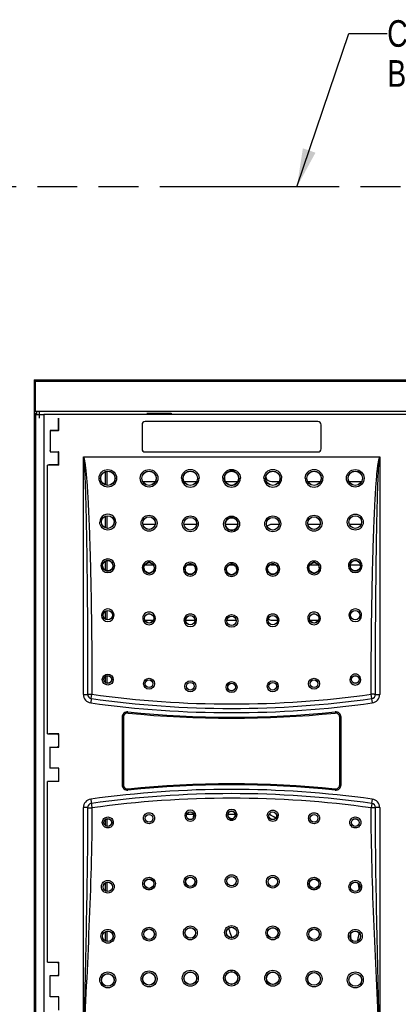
# Model space of a CAD drawing. Header units: inches. Extents: x 0 to 34, y 0 to 22.
# Tile 4 of 116: x 4.3 to 6.1, y 10.2 to 14.9. Entities that reach past the tile are written whole.
import ezdxf

# ---------------------------------------------------------------- set-up
doc = ezdxf.new("R2010")
doc.units = ezdxf.units.IN
doc.header["$LTSCALE"] = 1.87
doc.header["$MEASUREMENT"] = 0
doc.linetypes.add('PHANTOM', pattern=[0.8, 0.45, -0.05, 0.1, -0.05, 0.1, -0.05])
doc.layers.get('0').update_dxf_attribs({"linetype": 'CONTINUOUS'})
doc.layers.add('02___PRT_ALL_AXES', color=7, linetype='CONTINUOUS')
doc.layers.add('DETAIL', color=7, linetype='CONTINUOUS')
doc.styles.get("Standard").update_dxf_attribs({"font": 'txt', "width": 0.8})
doc.dimstyles.get("Standard").update_dxf_attribs({"dimtxt": 0.125, "dimasz": 0.18, "dimexe": 0.125, "dimexo": 0.0625, "dimgap": 0.09, "dimtad": 0, "dimtih": 1, "dimtoh": 1, "dimzin": 4, "dimdsep": 46, "dimtxsty": 'STANDARD', "dimblk": '_FILLED', "dimblk1": '_FILLED', "dimblk2": '_FILLED', "dimcen": 0.09, "dimazin": 1, "dimtol": 1, "dimtp": 0.02, "dimtm": 0.02, "dimtfac": 1, "dimtofl": 0, "dimtmove": 0, "dimatfit": 3, "dimldrblk": '_FILLED', "dimfxl": 1, "dimtolj": 1, "dimtzin": 4, "dimarcsym": 0})

# ---------------------------------------------------------------- blocks, each defined once
blk = doc.blocks.new('_FILLED')
at = {"color": 0, "linetype": 'BYBLOCK'}
blk.add_solid([(0, 0), (-1, 0.174), (-1, -0.174)], dxfattribs=at)

msp = doc.modelspace()

# ---------------------------------------------------------------- linework, layer by layer
at = {"color": 7, "linetype": 'CONTINUOUS'}
for p, q in [((4.3558, 13.1688), (4.3558, 13.0196)), ((4.3558, 13.1688), (4.3617, 13.1629)), ((4.3558, 13.1688), (9.4158, 13.1688)), ((4.3617, 13.1629), (9.4099, 13.1629)), ((4.3558, 13.0196), (4.3623, 13.0218)), ((4.3558, 13.0196), (4.3683, 13.0196)), ((4.3558, 13.0086), (4.3558, 9.8447)), ((4.3558, 13.0086), (4.3613, 13.0067)), ((4.3673, 13.0086), (4.3558, 13.0086)), ((4.3613, 13.0067), (4.3613, 9.8466)), ((4.3623, 13.0218), (9.4093, 13.0218)), ((4.3673, 13.0086), (4.3683, 13.0084)), ((4.3683, 13.0196), (4.3805, 13.0217)), ((4.3683, 13.0084), (4.3683, 13.0196)), ((4.3805, 12.9888), (4.3805, 13.0217)), ((4.3805, 13.0217), (9.3911, 13.0217)), ((4.4012, 13.0064), (4.4012, 9.8469)), ((9.3703, 13.0064), (4.4012, 13.0064)), ((4.4699, 12.9306), (4.4699, 12.9888)), ((4.4703, 12.9301), (4.4703, 12.9888)), ((4.8838, 13.0113), (4.9977, 13.0113)), ((4.8854, 13.0096), (4.8926, 13.0081)), ((4.901, 13.0081), (4.8913, 13.0065)), ((4.9889, 13.0081), (4.8926, 13.0081)), ((4.9913, 13.0065), (4.9816, 13.0081)), ((4.9962, 13.0096), (4.9889, 13.0081)), ((4.9962, 13.0098), (4.9977, 13.0113)), ((4.9962, 13.0098), (4.9962, 13.0065)), ((4.9977, 13.0113), (4.9977, 13.0065)), ((4.8613, 12.9574), (4.8613, 12.8449)), ((4.8613, 12.9574), (4.8615, 12.9574)), ((4.8615, 12.9574), (4.8615, 12.8449)), ((4.8763, 12.9724), (4.8763, 12.9722)), ((5.6863, 12.9724), (4.8763, 12.9724)), ((5.6863, 12.9722), (4.8763, 12.9722)), ((5.6863, 12.9724), (5.6863, 12.9722)), ((5.7011, 12.8449), (5.7011, 12.9574)), ((5.7013, 12.9574), (5.7011, 12.9574)), ((5.7013, 12.8449), (5.7013, 12.9574)), ((4.4306, 12.9301), (4.4301, 12.9306)), ((4.4301, 12.9306), (4.4699, 12.9306)), ((4.4306, 12.9301), (4.4306, 12.831)), ((4.4703, 12.9301), (4.4306, 12.9301)), ((4.4703, 12.9301), (4.4699, 12.9306)), ((4.4283, 12.8361), (4.4301, 12.8306)), ((4.4301, 12.8306), (4.4306, 12.831)), ((4.4301, 12.8306), (4.4699, 12.8306)), ((4.4306, 12.831), (4.4703, 12.831)), ((4.4703, 12.831), (4.4699, 12.8306)), ((4.4699, 12.7689), (4.4699, 12.8306)), ((4.4703, 12.7684), (4.4703, 12.831)), ((4.5863, 11.6922), (4.5863, 12.8064)), ((4.5863, 12.8064), (5.9763, 12.8064)), ((4.8613, 12.8449), (4.8615, 12.8449)), ((4.8763, 12.8299), (4.8763, 12.8301)), ((4.8763, 12.8301), (5.6863, 12.8301)), ((4.8763, 12.8299), (5.6863, 12.8299)), ((5.6863, 12.8299), (5.6863, 12.8301)), ((5.7013, 12.8449), (5.7011, 12.8449)), ((5.9763, 12.8064), (5.9763, 11.6922)), ((4.4172, 11.5077), (4.4172, 12.7684)), ((4.4703, 12.7684), (4.4172, 12.7684)), ((4.4699, 12.7689), (4.4236, 12.7689)), ((4.4703, 12.7684), (4.4699, 12.7689)), ((4.6962, 12.7394), (4.6962, 12.6739)), ((4.8653, 12.6907), (4.9232, 12.6907)), ((5.0588, 12.6907), (5.1167, 12.6907)), ((5.2523, 12.6907), (5.3109, 12.6907)), ((5.4699, 12.6907), (5.5037, 12.6907)), ((5.6394, 12.6907), (5.6972, 12.6907)), ((5.8329, 12.6907), (5.8907, 12.6907)), ((4.6962, 12.5298), (4.6962, 12.4721)), ((4.9229, 12.4898), (4.8657, 12.4898)), ((5.1174, 12.4898), (5.0582, 12.4898)), ((5.3109, 12.4898), (5.2517, 12.4898)), ((5.5044, 12.4898), (5.4699, 12.4898)), ((5.6969, 12.4898), (5.6397, 12.4898)), ((5.8889, 12.4898), (5.8347, 12.4898)), ((4.6962, 12.32), (4.6962, 12.2724)), ((4.8744, 12.3007), (4.9141, 12.3007)), ((5.0743, 12.3007), (5.1012, 12.3007)), ((5.2717, 12.3007), (5.2909, 12.3007)), ((5.4699, 12.3007), (5.4883, 12.3007)), ((5.6485, 12.3007), (5.6881, 12.3007)), ((5.838, 12.3007), (5.8856, 12.3007)), ((4.6962, 12.0853), (4.6962, 12.0427)), ((4.8743, 12.0407), (4.9143, 12.0407)), ((5.0659, 12.0407), (5.1097, 12.0407)), ((5.2594, 12.0407), (5.3026, 12.0407)), ((5.4699, 12.0407), (5.4967, 12.0407)), ((5.6483, 12.0407), (5.6883, 12.0407)), ((4.6962, 11.7795), (4.6962, 11.7452)), ((4.5863, 11.6922), (4.6063, 11.6922)), ((4.6235, 11.6724), (4.6264, 11.693)), ((5.2869, 11.7098), (5.2756, 11.7098)), ((5.9391, 11.6724), (5.9362, 11.693)), ((5.9563, 11.6922), (5.9763, 11.6922)), ((4.6235, 11.6724), (4.6207, 11.6526)), ((5.9418, 11.6526), (5.9391, 11.6724)), ((4.7951, 11.6101), (4.7951, 11.61)), ((5.7675, 11.6101), (5.7675, 11.61)), ((4.7675, 11.5853), (4.7675, 11.268)), ((4.7675, 11.5853), (4.7677, 11.5853)), ((4.7677, 11.5853), (4.7677, 11.268)), ((4.7738, 11.5849), (4.7738, 11.2683)), ((5.7888, 11.2683), (5.7888, 11.5849)), ((5.7949, 11.268), (5.7949, 11.5853)), ((5.795, 11.5853), (5.7949, 11.5853)), ((5.795, 11.268), (5.795, 11.5853)), ((4.4172, 11.5077), (4.4703, 11.5077)), ((4.4699, 11.5073), (4.4236, 11.5073)), ((4.4703, 11.5077), (4.4699, 11.5073)), ((4.4699, 11.5004), (4.4699, 11.5073)), ((4.4703, 11.4451), (4.4703, 11.5077)), ((4.4306, 11.4451), (4.4301, 11.4456)), ((4.4306, 11.346), (4.4306, 11.4451)), ((4.4306, 11.4451), (4.4703, 11.4451)), ((4.4699, 11.4456), (4.4643, 11.4456)), ((4.4703, 11.4451), (4.4699, 11.4456)), ((4.4283, 11.3511), (4.4301, 11.3456)), ((4.4301, 11.3456), (4.4306, 11.346)), ((4.4703, 11.346), (4.4306, 11.346)), ((4.4699, 11.3456), (4.4643, 11.3456)), ((4.4703, 11.346), (4.4699, 11.3456)), ((4.4703, 11.2834), (4.4703, 11.346)), ((4.4172, 10.4352), (4.4172, 11.2834)), ((4.4703, 11.2834), (4.4172, 11.2834)), ((4.4699, 11.2839), (4.4236, 11.2839)), ((4.4699, 11.2908), (4.4699, 11.2839)), ((4.4703, 11.2834), (4.4699, 11.2839)), ((4.7675, 11.268), (4.7677, 11.268)), ((4.7951, 11.2432), (4.7951, 11.2433)), ((5.7675, 11.2432), (5.7675, 11.2433)), ((5.795, 11.268), (5.7949, 11.268)), ((4.6207, 11.2007), (4.6265, 11.1597)), ((5.939, 11.1809), (5.9419, 11.2007)), ((4.5863, 10.0469), (4.5863, 11.1611)), ((4.6063, 11.1611), (4.5863, 11.1611)), ((5.9391, 11.1809), (5.9361, 11.1597)), ((5.9763, 11.1611), (5.9563, 11.1611)), ((5.9763, 11.1611), (5.9763, 10.0469)), ((4.6962, 11.1081), (4.6962, 11.0738)), ((5.0721, 11.1307), (5.1035, 11.1307)), ((5.2641, 11.1307), (5.2985, 11.1307)), ((4.6962, 10.8106), (4.6962, 10.768)), ((4.6962, 10.5809), (4.6962, 10.5333)), ((4.4172, 10.4352), (4.4703, 10.4352)), ((4.4699, 10.4348), (4.4236, 10.4348)), ((4.4703, 10.4352), (4.4699, 10.4348)), ((4.4699, 10.4279), (4.4699, 10.4348)), ((4.4703, 10.3726), (4.4703, 10.4352)), ((4.4306, 10.3726), (4.4301, 10.3731)), ((4.4306, 10.2735), (4.4306, 10.3726)), ((4.4306, 10.3726), (4.4703, 10.3726)), ((4.4699, 10.3731), (4.4643, 10.3731)), ((4.4703, 10.3726), (4.4699, 10.3731)), ((4.4283, 10.2786), (4.4301, 10.2731)), ((4.4301, 10.2731), (4.4306, 10.2735)), ((4.4703, 10.2735), (4.4306, 10.2735)), ((4.4699, 10.2731), (4.4643, 10.2731)), ((4.4703, 10.2735), (4.4699, 10.2731)), ((4.4703, 10.2109), (4.4703, 10.2735))]:
    msp.add_line(p, q, dxfattribs=at)
at = {"color": 3, "linetype": 'CONTINUOUS'}
for p, q in [((4.6903, 12.6749), (4.6903, 12.7384)), ((4.6903, 12.4734), (4.6903, 12.5283)), ((4.6903, 12.2743), (4.6903, 12.318)), ((4.6903, 12.045), (4.6903, 12.0832)), ((4.6903, 11.7479), (4.6903, 11.7767)), ((4.6903, 11.0766), (4.6903, 11.1054)), ((4.6903, 10.7701), (4.6903, 10.8083)), ((4.6903, 10.5353), (4.6903, 10.579))]:
    msp.add_line(p, q, dxfattribs=at)
at = {"color": 7, "linetype": 'CONTINUOUS', "true_color": 0x262626}
for p, q in [((5.4863, 11.1128), (5.4856, 11.1133)), ((5.8393, 10.5665), (5.8397, 10.5572)), ((5.8397, 10.5572), (5.8398, 10.555)), ((5.8398, 10.555), (5.8401, 10.5463)), ((5.879, 10.5696), (5.8798, 10.5734))]:
    msp.add_line(p, q, dxfattribs=at)
at = {"color": 7, "linetype": 'CONTINUOUS', "true_color": 0x00e600}
for p, q in [((5.8775, 10.8012), (5.8772, 10.8045)), ((5.8776, 10.8002), (5.8775, 10.8012)), ((5.8796, 10.7833), (5.8776, 10.8002)), ((5.8802, 10.7781), (5.8796, 10.7833))]:
    msp.add_line(p, q, dxfattribs=at)
at = {"color": 7, "linetype": 'CONTINUOUS'}
for centre, radius in [((4.7008, 12.7067), 0.0338), ((4.7008, 12.7066), 0.0334), ((4.8943, 12.7067), 0.0338), ((4.8943, 12.7066), 0.0334), ((5.0878, 12.7067), 0.0338), ((5.0878, 12.7066), 0.0334), ((5.2813, 12.7066), 0.0334), ((5.4748, 12.7067), 0.0338), ((5.4748, 12.7066), 0.0334), ((5.6683, 12.7067), 0.0338), ((5.6683, 12.7066), 0.0334), ((5.8618, 12.7067), 0.0338), ((5.8618, 12.7066), 0.0334), ((4.7008, 12.5009), 0.0299), ((4.7008, 12.5009), 0.0296), ((4.8943, 12.4957), 0.0374), ((4.8943, 12.496), 0.0299), ((4.8943, 12.496), 0.0296), ((5.0878, 12.4928), 0.0374), ((5.0878, 12.493), 0.0299), ((5.0878, 12.493), 0.0296), ((5.2813, 12.4918), 0.0374), ((5.4748, 12.4928), 0.0374), ((5.4748, 12.493), 0.0299), ((5.4748, 12.493), 0.0296), ((5.6683, 12.4957), 0.0374), ((5.6683, 12.496), 0.0299), ((5.6683, 12.496), 0.0296), ((5.8618, 12.5007), 0.0374), ((5.8618, 12.5009), 0.0299), ((5.8618, 12.5009), 0.0296), ((5.2813, 12.492), 0.0296), ((4.7008, 12.2962), 0.0245), ((4.8943, 12.2863), 0.0245), ((5.0878, 12.2804), 0.0245), ((5.2813, 12.2784), 0.0245), ((5.4748, 12.2804), 0.0245), ((5.6683, 12.2863), 0.0245), ((5.8618, 12.2962), 0.0245), ((4.7008, 12.0641), 0.0221), ((4.7008, 12.0641), 0.0219), ((4.8943, 12.0492), 0.0221), ((4.8943, 12.0492), 0.0219), ((5.0878, 12.0403), 0.0221), ((5.0878, 12.0403), 0.0219), ((5.2813, 12.0371), 0.0296), ((5.4748, 12.0403), 0.0221), ((5.4748, 12.0403), 0.0219), ((5.6683, 12.0492), 0.0221), ((5.6683, 12.0492), 0.0219), ((5.8618, 12.0641), 0.0221), ((5.8618, 12.0641), 0.0219), ((5.2813, 12.0373), 0.0221), ((5.2813, 12.0373), 0.0219), ((4.7008, 11.762), 0.0257), ((4.7008, 11.7623), 0.0182), ((4.7008, 11.7623), 0.0179), ((4.8943, 11.7422), 0.0257), ((4.8943, 11.7425), 0.0182), ((4.8943, 11.7425), 0.0179), ((5.0878, 11.7303), 0.0257), ((5.0878, 11.7306), 0.0182), ((5.0878, 11.7306), 0.0179), ((5.2813, 11.7264), 0.0257), ((5.2813, 11.7267), 0.0182), ((5.2813, 11.7267), 0.0179), ((5.4748, 11.7303), 0.0257), ((5.4748, 11.7306), 0.0182), ((5.4748, 11.7306), 0.0179), ((5.6683, 11.7422), 0.0257), ((5.6683, 11.7425), 0.0182), ((5.6683, 11.7425), 0.0179), ((5.8618, 11.7623), 0.0182), ((5.8618, 11.7623), 0.0179), ((5.0878, 11.1227), 0.0182), ((5.0878, 11.1227), 0.0179), ((5.2813, 11.1266), 0.0179), ((5.4748, 11.1227), 0.0182), ((5.4748, 11.1227), 0.0179), ((4.7008, 11.091), 0.0182), ((4.7008, 11.091), 0.0179), ((4.8943, 11.1108), 0.0182), ((4.8943, 11.1108), 0.0179), ((5.6683, 11.1108), 0.0182), ((5.6683, 11.1108), 0.0179), ((5.8618, 11.091), 0.0182), ((5.8618, 11.091), 0.0179), ((4.8943, 10.8041), 0.0223), ((4.8943, 10.8041), 0.0219), ((5.0878, 10.813), 0.0223), ((5.0878, 10.813), 0.0219), ((5.2813, 10.816), 0.0223), ((5.2813, 10.816), 0.0219), ((5.4748, 10.813), 0.0223), ((5.4748, 10.813), 0.0219), ((5.6683, 10.8041), 0.0223), ((5.6683, 10.8041), 0.0219), ((4.7008, 10.7892), 0.0223), ((4.7008, 10.7892), 0.0219), ((5.8618, 10.7892), 0.0223), ((5.8618, 10.7892), 0.0219), ((4.7008, 10.5571), 0.0249), ((4.7008, 10.5571), 0.0245), ((4.8943, 10.567), 0.0249), ((4.8943, 10.567), 0.0245), ((5.0878, 10.5729), 0.0249), ((5.0878, 10.5729), 0.0245), ((5.2813, 10.5749), 0.0249), ((5.2813, 10.5749), 0.0245), ((5.4748, 10.5729), 0.0249), ((5.4748, 10.5729), 0.0245), ((5.6683, 10.567), 0.0249), ((5.6683, 10.567), 0.0245), ((5.8618, 10.5571), 0.0249), ((5.8618, 10.5571), 0.0245), ((4.7008, 10.3524), 0.03), ((4.7008, 10.3524), 0.0293), ((4.8943, 10.3573), 0.03), ((4.8943, 10.3573), 0.0293), ((5.0878, 10.3603), 0.03), ((5.0878, 10.3603), 0.0292), ((5.2813, 10.3613), 0.03), ((5.2813, 10.3613), 0.0292), ((5.4748, 10.3603), 0.03), ((5.4748, 10.3603), 0.0292), ((5.6683, 10.3573), 0.03), ((5.6683, 10.3573), 0.0296), ((5.8618, 10.3524), 0.03), ((5.8618, 10.3524), 0.0296)]:
    msp.add_circle(centre, radius, dxfattribs=at)
for centre, radius, start, end in [((4.8763, 12.9574), 0.015, 90, 180), ((4.8763, 12.9574), 0.0148, 90, 180), ((5.6863, 12.9574), 0.015, 0, 90), ((5.6863, 12.9574), 0.0148, 0, 90), ((4.8763, 12.8449), 0.015, 180, 270), ((4.8763, 12.8449), 0.0148, 180, 270), ((5.6863, 12.8449), 0.015, 270, 360), ((5.6863, 12.8449), 0.0148, 270, 360), ((5.2813, 12.7067), 0.0338, 359.9666, 180.0334), ((5.2813, 12.7067), 0.0338, 180.0392, 359.9608), ((5.4699, 12.7202), 0.0295, 197.3446, 270), ((5.0878, 12.7064), 0.0413, 180.0213, 359.9807), ((5.2813, 12.7064), 0.0413, 180.0202, 359.9798), ((5.4748, 12.7064), 0.0413, 180.0194, 359.9786), ((5.6683, 12.7064), 0.0413, 180.02, 359.976), ((4.7008, 12.5007), 0.0374, 359.9687, 180.035), ((5.2813, 12.492), 0.0299, 359.9607, 180.0393), ((5.2813, 12.492), 0.0299, 180.0452, 359.9548), ((5.4699, 12.4602), 0.0295, 90, 137.0927), ((4.7008, 12.2959), 0.0323, 359.9717, 180.0312), ((4.7008, 12.2959), 0.0323, 180.0435, 359.9593), ((4.7008, 12.2962), 0.0248, 180.0453, 248.8442), ((4.7008, 12.2962), 0.0248, 143.2628, 145.7349), ((4.7009, 12.2961), 0.0249, 128.4962, 143.213), ((4.7009, 12.2961), 0.0249, 124.1791, 128.4848), ((4.7008, 12.2961), 0.0248, 110.0309, 124.1426), ((4.7008, 12.296), 0.0249, 105.1846, 110.0105), ((4.7008, 12.2961), 0.0248, 91.1407, 105.1581), ((4.7008, 12.296), 0.0249, 86.5808, 91.1115), ((4.7008, 12.2961), 0.0248, 72.2599, 86.5639), ((4.7008, 12.2961), 0.0249, 68.8281, 72.2192), ((4.7007, 12.2961), 0.0249, 52.9321, 68.8067), ((4.7008, 12.2962), 0.0248, 359.9546, 52.9027), ((4.8943, 12.286), 0.0323, 359.9715, 180.0304), ((4.8943, 12.2863), 0.0248, 143.417, 145.6359), ((4.8944, 12.2862), 0.0249, 128.5398, 143.3665), ((4.8944, 12.2862), 0.0249, 124.4063, 128.5279), ((4.8943, 12.2863), 0.0248, 110.178, 124.3694), ((4.8943, 12.2862), 0.0249, 105.4876, 110.1574), ((4.8943, 12.2863), 0.0248, 91.3864, 105.4607), ((4.8943, 12.2862), 0.0249, 86.9159, 91.3573), ((4.8943, 12.2862), 0.0248, 72.5561, 86.8985), ((4.8943, 12.2862), 0.0249, 69.0627, 72.5153), ((4.8942, 12.2862), 0.0249, 53.0655, 69.0407), ((4.8943, 12.2863), 0.0248, 359.9554, 53.0362), ((5.0878, 12.2801), 0.0323, 359.9712, 180.0297), ((5.0878, 12.2804), 0.0248, 143.5587, 145.5589), ((5.0879, 12.2803), 0.0249, 128.593, 143.5077), ((5.0879, 12.2803), 0.0249, 124.6161, 128.5806), ((5.0878, 12.2803), 0.0248, 110.332, 124.5788), ((5.0878, 12.2803), 0.0249, 105.7685, 110.3113), ((5.0878, 12.2803), 0.0248, 91.6435, 105.7411), ((5.0878, 12.2802), 0.0249, 87.2261, 91.6145), ((5.0878, 12.2803), 0.0248, 72.8624, 87.2085), ((5.0878, 12.2803), 0.0249, 69.2709, 72.8218), ((5.0877, 12.2803), 0.0249, 53.158, 69.2481), ((5.0878, 12.2804), 0.0248, 359.9558, 53.1287), ((5.2813, 12.2781), 0.0323, 359.9711, 180.0289), ((5.2813, 12.2784), 0.0248, 143.5247, 145.9659), ((5.2814, 12.2783), 0.0249, 128.8015, 143.4758), ((5.2814, 12.2783), 0.0249, 124.5939, 128.7897), ((5.2813, 12.2784), 0.0248, 110.4811, 124.5594), ((5.2813, 12.2783), 0.0249, 105.811, 110.4592), ((5.2813, 12.2784), 0.0248, 91.7906, 105.7867), ((5.2813, 12.2783), 0.0249, 87.3039, 91.7595), ((5.2813, 12.2783), 0.0248, 72.8971, 87.2892), ((5.2813, 12.2783), 0.0249, 69.5348, 72.8531), ((5.2813, 12.2784), 0.0248, 359.9522, 69.551), ((5.4748, 12.2801), 0.0323, 359.9705, 180.0286), ((5.4748, 12.2804), 0.0248, 143.6913, 145.7471), ((5.4749, 12.2803), 0.0249, 128.8138, 143.6414), ((5.4749, 12.2803), 0.0249, 124.9212, 128.8013), ((5.4748, 12.2803), 0.0248, 110.6796, 124.8851), ((5.4699, 12.3302), 0.0295, 257.2053, 270), ((5.4748, 12.2803), 0.0249, 106.2439, 110.6584), ((5.4748, 12.2803), 0.0248, 92.1233, 106.2172), ((5.4748, 12.2802), 0.0249, 87.7287, 92.0938), ((5.4748, 12.2803), 0.0248, 73.3203, 87.7115), ((5.4748, 12.2803), 0.0249, 69.6522, 73.2786), ((5.4747, 12.2803), 0.0249, 53.5648, 69.6309), ((5.4748, 12.2804), 0.0248, 359.9559, 53.5349), ((5.6683, 12.286), 0.0323, 359.9698, 180.0283), ((5.6683, 12.2863), 0.0248, 143.8424, 145.6442), ((5.6684, 12.2862), 0.0249, 128.9009, 143.7924), ((5.6684, 12.2862), 0.0249, 125.2177, 128.8878), ((5.6683, 12.2863), 0.0248, 110.9715, 125.1813), ((5.6683, 12.2862), 0.0249, 106.5728, 110.9508), ((5.6683, 12.2862), 0.0248, 92.4871, 106.5455), ((5.6683, 12.2861), 0.0249, 87.958, 92.4585), ((5.6683, 12.2862), 0.0248, 73.635, 87.9407), ((5.6683, 12.2862), 0.0249, 69.7186, 73.5941), ((5.6682, 12.2862), 0.0249, 53.3419, 69.6937), ((5.6683, 12.2863), 0.0248, 359.9552, 53.3118), ((5.8618, 12.2959), 0.0323, 359.9694, 180.0278), ((5.8618, 12.2959), 0.0323, 180.0413, 359.9558), ((5.8618, 12.2962), 0.0248, 180.0479, 233.4411), ((5.8619, 12.2961), 0.0249, 129.0117, 143.948), ((5.8619, 12.2961), 0.0249, 125.5181, 128.9981), ((5.8618, 12.2961), 0.0248, 111.2938, 125.4814), ((5.8618, 12.296), 0.0249, 106.8997, 111.2739), ((5.8618, 12.2961), 0.0248, 92.8778, 106.8719), ((5.8618, 12.296), 0.0249, 88.1774, 92.8503), ((5.8618, 12.2961), 0.0248, 73.9665, 88.1601), ((5.8617, 12.2961), 0.0249, 69.7712, 73.9266), ((5.8618, 12.2961), 0.0248, 54.8213, 69.7586), ((5.8618, 12.2961), 0.0248, 53.0412, 54.7701), ((5.8618, 12.2962), 0.0248, 359.9542, 53.0703), ((4.7008, 12.2962), 0.0249, 248.8308, 251.7611), ((4.7008, 12.2962), 0.0248, 251.8041, 266.3349), ((4.7008, 12.2963), 0.0249, 266.3518, 270.7261), ((4.7008, 12.2962), 0.0248, 270.7569, 284.938), ((4.7008, 12.2963), 0.0249, 284.9646, 289.676), ((4.7008, 12.2962), 0.0248, 289.6976, 303.9524), ((4.7007, 12.2963), 0.0249, 303.9893, 308.1921), ((4.7007, 12.2962), 0.0249, 308.2041, 323.0482), ((4.7008, 12.2962), 0.0248, 323.0989, 325.5054), ((4.8943, 12.286), 0.0323, 180.0423, 359.9596), ((4.8943, 12.2863), 0.0248, 180.0445, 249.1833), ((4.8943, 12.2864), 0.0249, 249.1696, 252.129), ((4.8943, 12.2864), 0.0248, 252.1724, 266.7571), ((4.8943, 12.2864), 0.0249, 266.7743, 271.0483), ((4.8943, 12.2863), 0.0248, 271.0793, 285.3041), ((4.8942, 12.2864), 0.0249, 285.3309, 289.8939), ((4.8943, 12.2863), 0.0248, 289.9158, 304.2232), ((4.8942, 12.2864), 0.0249, 304.2601, 308.3031), ((4.8942, 12.2864), 0.0249, 308.3156, 323.2303), ((4.8943, 12.2863), 0.0248, 323.2813, 325.4829), ((5.0878, 12.2801), 0.0323, 180.0416, 359.9593), ((5.0878, 12.2804), 0.0248, 180.044, 249.4744), ((5.0878, 12.2805), 0.0249, 249.4605, 252.494), ((5.0878, 12.2804), 0.0248, 252.5377, 267.1468), ((5.0878, 12.2805), 0.0249, 267.1641, 271.3742), ((5.0878, 12.2804), 0.0248, 271.4051, 285.6495), ((5.0877, 12.2805), 0.0249, 285.6763, 290.1182), ((5.0878, 12.2804), 0.0248, 290.1402, 304.4785), ((5.0877, 12.2805), 0.0249, 304.5155, 308.4268), ((5.0877, 12.2805), 0.0249, 308.4397, 323.4009), ((5.0878, 12.2804), 0.0248, 323.4521, 325.4864), ((5.2813, 12.2781), 0.0323, 180.041, 359.959), ((5.2813, 12.2784), 0.0248, 180.0436, 249.694), ((5.2813, 12.2785), 0.0249, 249.6796, 252.8856), ((5.2813, 12.2785), 0.0248, 252.9293, 267.5005), ((5.2813, 12.2785), 0.0249, 267.5174, 271.7576), ((5.2813, 12.2784), 0.0248, 271.7884, 285.9982), ((5.2812, 12.2785), 0.0249, 286.0248, 290.4171), ((5.2813, 12.2784), 0.0248, 290.439, 304.7674), ((5.2812, 12.2785), 0.0249, 304.8042, 308.58), ((5.2812, 12.2785), 0.0249, 308.5932, 323.6047), ((5.2813, 12.2784), 0.0248, 323.6561, 325.4399), ((5.4748, 12.2801), 0.0323, 180.0409, 359.9582), ((5.4748, 12.2804), 0.0248, 180.0474, 233.6968), ((5.4748, 12.2805), 0.0249, 233.7261, 249.7264), ((5.4748, 12.2805), 0.0249, 249.7472, 253.3718), ((5.4748, 12.2804), 0.0248, 253.4133, 267.868), ((5.4748, 12.2805), 0.0249, 267.8862, 272.2463), ((5.4748, 12.2804), 0.0248, 272.2752, 286.5105), ((5.4747, 12.2805), 0.0249, 286.5393, 290.769), ((5.4748, 12.2804), 0.0248, 290.7898, 305.2388), ((5.4747, 12.2805), 0.0249, 305.2776, 308.5902), ((5.4747, 12.2805), 0.0249, 308.605, 323.8621), ((5.6683, 12.286), 0.0323, 180.0409, 359.9573), ((5.6683, 12.2863), 0.0248, 180.0475, 233.5836), ((5.6683, 12.2864), 0.0249, 233.6131, 249.8625), ((5.6683, 12.2864), 0.0249, 249.8862, 253.735), ((5.6683, 12.2863), 0.0248, 253.776, 268.175), ((5.6683, 12.2864), 0.0249, 268.1933, 272.686), ((5.6683, 12.2863), 0.0248, 272.7142, 286.9174), ((5.6682, 12.2864), 0.0249, 286.9467, 291.1395), ((5.6683, 12.2863), 0.0248, 291.1598, 305.5868), ((5.6682, 12.2864), 0.0249, 305.6256, 308.7173), ((5.6682, 12.2864), 0.0249, 308.7328, 324.0318), ((5.8618, 12.2962), 0.0249, 233.4711, 249.992), ((5.8618, 12.2963), 0.0249, 250.0192, 254.1258), ((5.8618, 12.2962), 0.0248, 254.1662, 268.4851), ((5.8618, 12.2963), 0.0249, 268.5034, 273.1577), ((5.8618, 12.2962), 0.0248, 273.185, 287.3294), ((5.8617, 12.2963), 0.0249, 287.3589, 291.542), ((5.8618, 12.2962), 0.0248, 291.5616, 305.9412), ((5.8617, 12.2962), 0.0249, 305.9799, 308.872), ((5.8617, 12.2962), 0.0249, 308.888, 324.2076), ((4.7008, 12.0638), 0.0296, 359.9721, 180.0303), ((4.7008, 12.0638), 0.0296, 180.0451, 359.9573), ((4.8943, 12.0489), 0.0296, 359.9721, 180.0294), ((5.0878, 12.04), 0.0296, 359.9721, 180.0286), ((5.4748, 12.04), 0.0296, 359.9715, 180.0278), ((5.6683, 12.0489), 0.0296, 359.971, 180.0275), ((5.8618, 12.0638), 0.0296, 359.9706, 180.0271), ((5.8618, 12.0638), 0.0296, 180.0436, 359.954), ((4.8943, 12.0489), 0.0296, 180.044, 359.9575), ((5.0878, 12.04), 0.0296, 180.0435, 359.9572), ((5.4748, 12.04), 0.0296, 180.0432, 359.956), ((5.4699, 12.0702), 0.0295, 236.6145, 270), ((5.6683, 12.0489), 0.0296, 180.0433, 359.9552), ((5.8618, 11.762), 0.0257, 359.9683, 180.0297), ((5.8618, 11.762), 0.0257, 180.0423, 359.9557), ((4.6263, 11.6922), 0.02, 180, 262.0387), ((5.2813, 16.3735), 4.7261, 262.0348, 277.9652), ((5.9363, 11.6922), 0.02, 277.9613, 0), ((5.2813, 16.3758), 4.7691, 262.0407, 277.9537), ((5.2813, 16.3758), 4.7491, 262.0387, 277.9613), ((4.7925, 11.5853), 0.025, 84.1746, 180), ((4.7925, 11.5853), 0.0248, 84.1746, 180), ((4.7938, 11.5849), 0.02, 84.1909, 180), ((5.2813, 16.3758), 4.7904, 264.1746, 275.8254), ((5.2813, 16.3758), 4.7905, 264.1746, 275.8254), ((5.2813, 16.3767), 4.7965, 264.1909, 275.8091), ((5.7688, 11.5849), 0.02, 0, 95.8091), ((5.77, 11.5853), 0.025, 0, 95.8254), ((5.77, 11.5853), 0.0248, 0, 95.8254), ((5.2813, 6.4775), 4.7691, 82.0463, 97.9593), ((4.7925, 11.268), 0.025, 180, 275.8254), ((4.7925, 11.268), 0.0248, 180, 275.8254), ((4.7938, 11.2683), 0.02, 180, 275.8091), ((5.2813, 6.4775), 4.7905, 84.1746, 95.8254), ((5.2813, 6.4775), 4.7904, 84.1746, 95.8254), ((5.2813, 6.4765), 4.7965, 84.1909, 95.8091), ((5.7688, 11.2683), 0.02, 264.1909, 360), ((5.77, 11.268), 0.025, 264.1746, 360), ((5.77, 11.268), 0.0248, 264.1746, 360), ((5.2813, 6.4775), 4.7491, 82.0389, 97.9613), ((5.2813, 6.484), 4.7213, 82.0275, 97.9725), ((4.6263, 11.1611), 0.02, 97.9613, 180.0004), ((5.0878, 11.1231), 0.0257, 0.0481, 179.9482), ((5.2813, 11.1271), 0.0257, 0.0496, 179.9504), ((5.2813, 11.1266), 0.0182, 0.0913, 179.9087), ((5.9363, 11.1611), 0.02, 359.9997, 82.0799), ((5.0878, 11.1231), 0.0257, 179.9235, 0.0728), ((5.2813, 11.1271), 0.0257, 179.9247, 0.0753), ((5.2813, 11.1266), 0.0182, 179.9135, 0.0865), ((5.4748, 11.1231), 0.0257, 179.9267, 0.0769)]:
    msp.add_arc(centre, radius, start, end, dxfattribs=at)
at = {"color": 7, "linetype": 'CONTINUOUS', "true_color": 0x262626}
for centre, radius, start, end in [((5.2832, 11.068), 0.1878, 164.8453, 167.0102), ((5.2755, 11.0701), 0.1798, 161.578, 164.8512), ((5.1878, 10.6321), 0.5659, 61.2456, 61.4438), ((5.1925, 10.6404), 0.5563, 58.2018, 61.2538), ((5.1981, 10.6496), 0.5456, 57.8324, 58.1077), ((4.5673, 10.3113), 0.7552, 20.9389, 22.0538), ((4.6246, 10.333), 0.6939, 18.2817, 20.9575), ((9.6141, 9.7364), 3.8269, 167.6727, 167.9578), ((9.9046, 9.673), 4.1243, 167.4433, 167.6733)]:
    msp.add_arc(centre, radius, start, end, dxfattribs=at)
at = {"color": 7, "linetype": 'CONTINUOUS'}
for centre, major_axis, ratio, start_param, end_param in [((4.3505, 13.0213), (0, 0.4476), 0.026186, -1.569724, -1.248882), ((4.4012, 13.0067), (0.04, 0), 0.008727, -3.115413, -1.570796)]:
    msp.add_ellipse(centre, major_axis=major_axis, ratio=ratio, start_param=start_param, end_param=end_param, dxfattribs=at)
for points, knots in [([(4.5863, 12.8064), (4.5876, 12.8007), (4.5887, 12.7891), (4.5907, 12.766), (4.5922, 12.737), (4.5938, 12.7022), (4.5955, 12.6558), (4.5972, 12.5978), (4.5989, 12.5281), (4.6002, 12.4585), (4.6018, 12.3656), (4.6033, 12.2495), (4.6047, 12.1102), (4.6059, 11.9244), (4.6063, 11.7851), (4.6063, 11.6922)], [0, 0, 0, 0, 0.015618, 0.031244, 0.062495, 0.093746, 0.124997, 0.187498, 0.249999, 0.3125, 0.375001, 0.500001, 0.625001, 0.750001, 1, 1, 1, 1]), ([(4.5863, 12.8064), (4.5877, 12.8038), (4.5893, 12.7982), (4.5918, 12.7869), (4.5941, 12.7725), (4.5963, 12.7552), (4.5988, 12.7321), (4.6013, 12.7032), (4.6039, 12.6684), (4.6061, 12.6336), (4.6087, 12.5872), (4.6115, 12.5292), (4.6142, 12.4596), (4.6174, 12.3667), (4.6204, 12.2505), (4.6231, 12.1112), (4.6249, 11.9718), (4.6261, 11.8324), (4.6263, 11.7394), (4.6264, 11.693)], [0, 0, 0, 0, 0.007804, 0.015619, 0.031248, 0.046876, 0.062504, 0.093757, 0.12501, 0.156263, 0.187515, 0.250017, 0.312518, 0.375019, 0.500017, 0.625015, 0.750011, 0.875006, 1, 1, 1, 1]), ([(5.9362, 11.693), (5.9362, 11.7394), (5.9365, 11.8324), (5.9376, 11.9718), (5.9395, 12.1112), (5.9422, 12.2505), (5.9452, 12.3667), (5.9483, 12.4596), (5.9511, 12.5292), (5.9539, 12.5872), (5.9565, 12.6336), (5.9587, 12.6684), (5.9613, 12.7032), (5.9638, 12.7321), (5.9663, 12.7552), (5.9685, 12.7725), (5.9708, 12.7869), (5.9733, 12.7982), (5.9749, 12.8038), (5.9763, 12.8064)], [0, 0, 0, 0, 0.124994, 0.249989, 0.374985, 0.499983, 0.624981, 0.687482, 0.749983, 0.812485, 0.843737, 0.87499, 0.906243, 0.937497, 0.953124, 0.968752, 0.984381, 0.992196, 1, 1, 1, 1]), ([(5.9563, 11.6922), (5.9563, 11.7851), (5.9567, 11.9244), (5.9579, 12.1102), (5.9593, 12.2495), (5.9608, 12.3656), (5.9623, 12.4585), (5.9637, 12.5281), (5.9654, 12.5978), (5.9671, 12.6558), (5.9688, 12.7022), (5.9703, 12.737), (5.9719, 12.766), (5.9738, 12.7891), (5.9749, 12.8007), (5.9763, 12.8064)], [0, 0, 0, 0, 0.249999, 0.374999, 0.499999, 0.624999, 0.6875, 0.750001, 0.812502, 0.875003, 0.906254, 0.937505, 0.968756, 0.984382, 1, 1, 1, 1]), ([(4.6595, 12.7064), (4.6595, 12.717), (4.6684, 12.7389), (4.7009, 12.7521), (4.7332, 12.7388), (4.7421, 12.7169), (4.7421, 12.7064)], [0, 0, 0, 0, 0.250327, 0.500666, 0.750559, 1, 1, 1, 1]), ([(4.853, 12.7064), (4.853, 12.717), (4.8619, 12.739), (4.8944, 12.7521), (4.9267, 12.7389), (4.9356, 12.7169), (4.9356, 12.7064)], [0, 0, 0, 0, 0.250326, 0.500659, 0.750553, 1, 1, 1, 1]), ([(5.0465, 12.7064), (5.0465, 12.717), (5.0554, 12.739), (5.0879, 12.7522), (5.1202, 12.7389), (5.1291, 12.7169), (5.1291, 12.7064)], [0, 0, 0, 0, 0.250326, 0.500656, 0.75055, 1, 1, 1, 1]), ([(5.24, 12.7064), (5.24, 12.717), (5.249, 12.739), (5.2814, 12.7522), (5.3137, 12.7389), (5.3226, 12.7169), (5.3226, 12.7064)], [0, 0, 0, 0, 0.250329, 0.500659, 0.750551, 1, 1, 1, 1]), ([(5.4335, 12.7064), (5.4335, 12.717), (5.4425, 12.739), (5.4749, 12.7522), (5.5072, 12.7389), (5.5161, 12.7169), (5.5161, 12.7064)], [0, 0, 0, 0, 0.250333, 0.500666, 0.750555, 1, 1, 1, 1]), ([(5.627, 12.7064), (5.627, 12.717), (5.636, 12.7389), (5.6684, 12.7522), (5.7007, 12.7389), (5.7096, 12.7169), (5.7096, 12.7064)], [0, 0, 0, 0, 0.250283, 0.500576, 0.750485, 1, 1, 1, 1]), ([(5.8205, 12.7064), (5.8205, 12.717), (5.8295, 12.7389), (5.8619, 12.7521), (5.8942, 12.7388), (5.9031, 12.7169), (5.9031, 12.7064)], [0, 0, 0, 0, 0.250288, 0.500588, 0.750495, 1, 1, 1, 1]), ([(4.7421, 12.7064), (4.7421, 12.6959), (4.7331, 12.6739), (4.7007, 12.6607), (4.6684, 12.674), (4.6595, 12.6959), (4.6595, 12.7064)], [0, 0, 0, 0, 0.250197, 0.500497, 0.750487, 1, 1, 1, 1]), ([(4.9356, 12.7064), (4.9356, 12.6959), (4.9266, 12.6739), (4.8942, 12.6607), (4.8619, 12.674), (4.853, 12.6959), (4.853, 12.7064)], [0, 0, 0, 0, 0.250236, 0.500573, 0.750558, 1, 1, 1, 1]), ([(5.9031, 12.7064), (5.9031, 12.6959), (5.8941, 12.6739), (5.8617, 12.6607), (5.8294, 12.674), (5.8205, 12.6959), (5.8205, 12.7064)], [0, 0, 0, 0, 0.250167, 0.500441, 0.750459, 1, 1, 1, 1]), ([(4.7381, 12.5006), (4.7381, 12.4911), (4.73, 12.4713), (4.7008, 12.4593), (4.6715, 12.4713), (4.6634, 12.4911), (4.6634, 12.5006)], [0, 0, 0, 0, 0.249996, 0.500087, 0.75013, 1, 1, 1, 1]), ([(4.5863, 11.6922), (4.5863, 11.6829), (4.5934, 11.6635), (4.6116, 11.6539), (4.6209, 11.6526)], [0, 0, 0, 0, 0.499946, 1, 1, 1, 1]), ([(4.6063, 11.6922), (4.6068, 11.6925), (4.6089, 11.6925), (4.6155, 11.693), (4.6217, 11.6931), (4.6264, 11.693)], [0, 0, 0, 0, 0.082685, 0.300897, 1, 1, 1, 1]), ([(5.9563, 11.6922), (5.9558, 11.6925), (5.9537, 11.6925), (5.9471, 11.693), (5.9409, 11.6931), (5.9362, 11.693)], [0, 0, 0, 0, 0.082676, 0.30087, 1, 1, 1, 1]), ([(5.9412, 11.6524), (5.9506, 11.6537), (5.9691, 11.6632), (5.9763, 11.6828), (5.9763, 11.6922)], [0, 0, 0, 0, 0.500253, 1, 1, 1, 1]), ([(4.6209, 11.2007), (4.6116, 11.1994), (4.5934, 11.1898), (4.5863, 11.1704), (4.5863, 11.1611)], [0, 0, 0, 0, 0.500053, 1, 1, 1, 1]), ([(5.9763, 11.1611), (5.9763, 11.1705), (5.9691, 11.1901), (5.9506, 11.1996), (5.9412, 11.2009)], [0, 0, 0, 0, 0.499745, 1, 1, 1, 1]), ([(4.6063, 11.1611), (4.606, 10.9754), (4.6002, 10.6039), (4.5909, 10.2326), (4.5863, 10.0469)], [0, 0, 0, 0, 0.499922, 1, 1, 1, 1]), ([(4.6265, 11.1597), (4.6259, 10.9742), (4.6141, 10.6031), (4.5956, 10.2324), (4.5863, 10.0469)], [0, 0, 0, 0, 0.49969, 1, 1, 1, 1]), ([(4.6063, 11.1611), (4.6082, 11.1603), (4.6152, 11.1601), (4.6218, 11.1594), (4.6265, 11.1597)], [0, 0, 0, 0, 0.308189, 1, 1, 1, 1]), ([(4.8685, 11.1113), (4.8685, 11.1179), (4.8741, 11.1316), (4.8943, 11.1398), (4.9144, 11.1315), (4.92, 11.1179), (4.92, 11.1113)], [0, 0, 0, 0, 0.249884, 0.500071, 0.750279, 1, 1, 1, 1]), ([(5.4491, 11.1232), (5.4491, 11.1297), (5.4546, 11.1434), (5.4748, 11.1516), (5.495, 11.1434), (5.5005, 11.1297), (5.5006, 11.1232)], [0, 0, 0, 0, 0.249909, 0.500102, 0.750283, 1, 1, 1, 1]), ([(5.6426, 11.1113), (5.6426, 11.1179), (5.6482, 11.1316), (5.6683, 11.1398), (5.6885, 11.1315), (5.6941, 11.1179), (5.6941, 11.1113)], [0, 0, 0, 0, 0.249909, 0.500104, 0.75028, 1, 1, 1, 1]), ([(5.9563, 11.1611), (5.9544, 11.1603), (5.9474, 11.1601), (5.9408, 11.1594), (5.9361, 11.1597)], [0, 0, 0, 0, 0.308287, 1, 1, 1, 1]), ([(5.9763, 10.0469), (5.967, 10.2324), (5.9485, 10.6031), (5.9367, 10.9742), (5.9361, 11.1597)], [0, 0, 0, 0, 0.50031, 1, 1, 1, 1]), ([(5.9763, 10.0469), (5.9716, 10.2326), (5.9624, 10.6039), (5.9565, 10.9754), (5.9563, 11.1611)], [0, 0, 0, 0, 0.500078, 1, 1, 1, 1]), ([(4.675, 11.0915), (4.675, 11.0981), (4.6806, 11.1117), (4.7007, 11.12), (4.7209, 11.1117), (4.7265, 11.0981), (4.7265, 11.0915)], [0, 0, 0, 0, 0.249869, 0.50006, 0.750279, 1, 1, 1, 1]), ([(4.7265, 11.0915), (4.7265, 11.0849), (4.7209, 11.0712), (4.7007, 11.063), (4.6805, 11.0712), (4.675, 11.0849), (4.675, 11.0915)], [0, 0, 0, 0, 0.249883, 0.500063, 0.750273, 1, 1, 1, 1]), ([(4.92, 11.1113), (4.92, 11.1047), (4.9145, 11.091), (4.8942, 11.0828), (4.8741, 11.0911), (4.8685, 11.1048), (4.8685, 11.1113)], [0, 0, 0, 0, 0.249894, 0.50007, 0.75027, 1, 1, 1, 1]), ([(5.6941, 11.1113), (5.6941, 11.1048), (5.6885, 11.091), (5.6683, 11.0828), (5.6481, 11.0911), (5.6426, 11.1048), (5.6426, 11.1113)], [0, 0, 0, 0, 0.249903, 0.500092, 0.750257, 1, 1, 1, 1]), ([(5.8361, 11.0915), (5.8361, 11.0981), (5.8417, 11.1117), (5.8618, 11.12), (5.882, 11.1117), (5.8876, 11.0981), (5.8876, 11.0915)], [0, 0, 0, 0, 0.249905, 0.500104, 0.750278, 1, 1, 1, 1]), ([(5.8876, 11.0915), (5.8876, 11.0849), (5.882, 11.0712), (5.8618, 11.063), (5.8416, 11.0712), (5.8361, 11.0849), (5.8361, 11.0915)], [0, 0, 0, 0, 0.249896, 0.500089, 0.750252, 1, 1, 1, 1]), ([(4.671, 10.7896), (4.671, 10.7972), (4.6774, 10.813), (4.7008, 10.8225), (4.7241, 10.813), (4.7305, 10.7972), (4.7305, 10.7896)], [0, 0, 0, 0, 0.249915, 0.499992, 0.750118, 1, 1, 1, 1]), ([(4.8645, 10.8045), (4.8645, 10.812), (4.871, 10.8279), (4.8943, 10.8374), (4.9176, 10.8278), (4.924, 10.812), (4.924, 10.8045)], [0, 0, 0, 0, 0.249929, 0.50001, 0.750125, 1, 1, 1, 1]), ([(5.058, 10.8134), (5.058, 10.8209), (5.0645, 10.8368), (5.0878, 10.8463), (5.1111, 10.8367), (5.1175, 10.8209), (5.1175, 10.8134)], [0, 0, 0, 0, 0.249941, 0.500029, 0.750133, 1, 1, 1, 1]), ([(5.1175, 10.8134), (5.1176, 10.8058), (5.1111, 10.7899), (5.0878, 10.7804), (5.0644, 10.7899), (5.058, 10.8058), (5.058, 10.8134)], [0, 0, 0, 0, 0.249949, 0.500029, 0.750128, 1, 1, 1, 1]), ([(5.2515, 10.8163), (5.2515, 10.8239), (5.258, 10.8397), (5.2813, 10.8492), (5.3046, 10.8397), (5.311, 10.8239), (5.3111, 10.8163)], [0, 0, 0, 0, 0.249954, 0.500054, 0.750151, 1, 1, 1, 1]), ([(5.3111, 10.8163), (5.3111, 10.8087), (5.3046, 10.7929), (5.2813, 10.7833), (5.2579, 10.7929), (5.2515, 10.8087), (5.2515, 10.8163)], [0, 0, 0, 0, 0.249958, 0.50005, 0.75014, 1, 1, 1, 1]), ([(5.445, 10.8134), (5.445, 10.8209), (5.4515, 10.8368), (5.4748, 10.8463), (5.4981, 10.8367), (5.5046, 10.8209), (5.5046, 10.8134)], [0, 0, 0, 0, 0.249963, 0.500065, 0.750153, 1, 1, 1, 1]), ([(5.5046, 10.8134), (5.5046, 10.8058), (5.4981, 10.7899), (5.4748, 10.7804), (5.4515, 10.7899), (5.445, 10.8058), (5.445, 10.8134)], [0, 0, 0, 0, 0.249962, 0.500059, 0.750139, 1, 1, 1, 1]), ([(5.6385, 10.8045), (5.6385, 10.812), (5.645, 10.8279), (5.6683, 10.8374), (5.6916, 10.8278), (5.6981, 10.812), (5.6981, 10.8045)], [0, 0, 0, 0, 0.249971, 0.500083, 0.750163, 1, 1, 1, 1]), ([(5.832, 10.7896), (5.8321, 10.7972), (5.8385, 10.813), (5.8618, 10.8225), (5.8851, 10.813), (5.8916, 10.7972), (5.8916, 10.7896)], [0, 0, 0, 0, 0.249978, 0.5001, 0.750175, 1, 1, 1, 1]), ([(4.7305, 10.7896), (4.7305, 10.782), (4.7241, 10.7662), (4.7008, 10.7566), (4.6774, 10.7662), (4.671, 10.782), (4.671, 10.7896)], [0, 0, 0, 0, 0.249928, 0.499999, 0.750117, 1, 1, 1, 1]), ([(4.924, 10.8045), (4.924, 10.7969), (4.9176, 10.781), (4.8943, 10.7715), (4.8709, 10.781), (4.8645, 10.7969), (4.8645, 10.8045)], [0, 0, 0, 0, 0.249939, 0.500014, 0.750122, 1, 1, 1, 1]), ([(5.6981, 10.8045), (5.6981, 10.7969), (5.6916, 10.781), (5.6683, 10.7715), (5.645, 10.781), (5.6385, 10.7969), (5.6385, 10.8045)], [0, 0, 0, 0, 0.249968, 0.500073, 0.750146, 1, 1, 1, 1]), ([(5.8916, 10.7896), (5.8916, 10.782), (5.8852, 10.7662), (5.8618, 10.7566), (5.8385, 10.7662), (5.832, 10.782), (5.832, 10.7896)], [0, 0, 0, 0, 0.249972, 0.500086, 0.750155, 1, 1, 1, 1]), ([(4.6683, 10.5574), (4.6684, 10.5657), (4.6754, 10.5829), (4.7008, 10.5933), (4.7262, 10.5829), (4.7332, 10.5656), (4.7332, 10.5574)], [0, 0, 0, 0, 0.249959, 0.499991, 0.750069, 1, 1, 1, 1]), ([(4.8619, 10.5672), (4.8619, 10.5755), (4.8689, 10.5927), (4.8943, 10.6031), (4.9197, 10.5927), (4.9267, 10.5755), (4.9267, 10.5672)], [0, 0, 0, 0, 0.24997, 0.500008, 0.750076, 1, 1, 1, 1]), ([(5.0554, 10.5732), (5.0554, 10.5814), (5.0624, 10.5987), (5.0878, 10.609), (5.1132, 10.5987), (5.1202, 10.5814), (5.1202, 10.5732)], [0, 0, 0, 0, 0.249979, 0.500025, 0.750084, 1, 1, 1, 1]), ([(5.2489, 10.5751), (5.2489, 10.5834), (5.2559, 10.6006), (5.2813, 10.611), (5.3067, 10.6006), (5.3137, 10.5834), (5.3137, 10.5751)], [0, 0, 0, 0, 0.249991, 0.500048, 0.7501, 1, 1, 1, 1]), ([(5.4424, 10.5732), (5.4424, 10.5814), (5.4494, 10.5987), (5.4748, 10.609), (5.5002, 10.5987), (5.5072, 10.5814), (5.5072, 10.5732)], [0, 0, 0, 0, 0.249997, 0.500056, 0.7501, 1, 1, 1, 1]), ([(5.6359, 10.5672), (5.6359, 10.5755), (5.6429, 10.5927), (5.6683, 10.6031), (5.6937, 10.5927), (5.7007, 10.5755), (5.7007, 10.5672)], [0, 0, 0, 0, 0.250005, 0.500071, 0.750108, 1, 1, 1, 1]), ([(5.8294, 10.5574), (5.8294, 10.5657), (5.8364, 10.5829), (5.8618, 10.5933), (5.8872, 10.5829), (5.8942, 10.5657), (5.8942, 10.5574)], [0, 0, 0, 0, 0.250012, 0.500087, 0.750117, 1, 1, 1, 1]), ([(4.7332, 10.5574), (4.7332, 10.5491), (4.7262, 10.5319), (4.7008, 10.5215), (4.6753, 10.5319), (4.6683, 10.5491), (4.6683, 10.5574)], [0, 0, 0, 0, 0.249969, 0.499999, 0.750068, 1, 1, 1, 1]), ([(4.9267, 10.5672), (4.9267, 10.559), (4.9197, 10.5417), (4.8943, 10.5313), (4.8689, 10.5417), (4.8619, 10.559), (4.8619, 10.5672)], [0, 0, 0, 0, 0.249977, 0.500012, 0.750074, 1, 1, 1, 1]), ([(5.1202, 10.5732), (5.1202, 10.5649), (5.1132, 10.5476), (5.0878, 10.5372), (5.0624, 10.5476), (5.0554, 10.5649), (5.0554, 10.5732)], [0, 0, 0, 0, 0.249985, 0.500025, 0.750079, 1, 1, 1, 1]), ([(5.3137, 10.5751), (5.3137, 10.5669), (5.3067, 10.5496), (5.2813, 10.5392), (5.2559, 10.5496), (5.2489, 10.5669), (5.2489, 10.5751)], [0, 0, 0, 0, 0.249993, 0.500045, 0.750092, 1, 1, 1, 1]), ([(5.5072, 10.5732), (5.5072, 10.5649), (5.5002, 10.5476), (5.4748, 10.5372), (5.4494, 10.5476), (5.4424, 10.5649), (5.4424, 10.5732)], [0, 0, 0, 0, 0.249996, 0.50005, 0.750089, 1, 1, 1, 1]), ([(5.7007, 10.5672), (5.7007, 10.559), (5.6937, 10.5417), (5.6683, 10.5313), (5.6429, 10.5417), (5.6359, 10.559), (5.6359, 10.5672)], [0, 0, 0, 0, 0.250002, 0.500062, 0.750095, 1, 1, 1, 1]), ([(5.8942, 10.5574), (5.8942, 10.5491), (5.8872, 10.5319), (5.8618, 10.5215), (5.8364, 10.5319), (5.8294, 10.5491), (5.8294, 10.5574)], [0, 0, 0, 0, 0.250007, 0.500074, 0.750102, 1, 1, 1, 1]), ([(5.0503, 10.3604), (5.0503, 10.37), (5.0584, 10.3899), (5.0878, 10.4019), (5.1171, 10.3899), (5.1253, 10.37), (5.1253, 10.3604)], [0, 0, 0, 0, 0.249997, 0.500016, 0.750046, 1, 1, 1, 1]), ([(5.2438, 10.3614), (5.2438, 10.371), (5.2519, 10.3909), (5.2813, 10.4029), (5.3106, 10.3909), (5.3188, 10.371), (5.3188, 10.3614)], [0, 0, 0, 0, 0.250007, 0.500036, 0.750063, 1, 1, 1, 1]), ([(5.4373, 10.3604), (5.4373, 10.37), (5.4454, 10.3899), (5.4748, 10.4019), (5.5042, 10.3899), (5.5123, 10.37), (5.5123, 10.3604)], [0, 0, 0, 0, 0.250009, 0.500038, 0.750057, 1, 1, 1, 1]), ([(4.6633, 10.3525), (4.6633, 10.3621), (4.6714, 10.382), (4.7008, 10.394), (4.7301, 10.382), (4.7383, 10.3621), (4.7383, 10.3525)], [0, 0, 0, 0, 0.249984, 0.499991, 0.750034, 1, 1, 1, 1]), ([(4.7383, 10.3525), (4.7383, 10.343), (4.7302, 10.323), (4.7008, 10.311), (4.6714, 10.323), (4.6633, 10.343), (4.6633, 10.3525)], [0, 0, 0, 0, 0.249991, 0.500001, 0.750035, 1, 1, 1, 1]), ([(4.8568, 10.3575), (4.8568, 10.367), (4.8649, 10.3869), (4.8943, 10.3989), (4.9236, 10.3869), (4.9318, 10.367), (4.9318, 10.3575)], [0, 0, 0, 0, 0.249991, 0.500004, 0.75004, 1, 1, 1, 1]), ([(4.9318, 10.3575), (4.9318, 10.3479), (4.9237, 10.328), (4.8943, 10.316), (4.8649, 10.328), (4.8568, 10.3479), (4.8568, 10.3575)], [0, 0, 0, 0, 0.249996, 0.500009, 0.750039, 1, 1, 1, 1]), ([(5.1253, 10.3604), (5.1253, 10.3509), (5.1172, 10.3309), (5.0878, 10.3189), (5.0584, 10.3309), (5.0503, 10.3509), (5.0503, 10.3604)], [0, 0, 0, 0, 0.250001, 0.500017, 0.750043, 1, 1, 1, 1]), ([(5.3188, 10.3614), (5.3188, 10.3518), (5.3107, 10.3319), (5.2813, 10.3199), (5.2519, 10.3319), (5.2438, 10.3518), (5.2438, 10.3614)], [0, 0, 0, 0, 0.250009, 0.500034, 0.750057, 1, 1, 1, 1]), ([(5.5123, 10.3604), (5.5123, 10.3509), (5.5042, 10.3309), (5.4748, 10.3189), (5.4454, 10.3309), (5.4373, 10.3509), (5.4373, 10.3604)], [0, 0, 0, 0, 0.250008, 0.500032, 0.750049, 1, 1, 1, 1]), ([(5.6308, 10.3575), (5.6308, 10.367), (5.6389, 10.3869), (5.6683, 10.3989), (5.6977, 10.3869), (5.7058, 10.367), (5.7058, 10.3575)], [0, 0, 0, 0, 0.250014, 0.500048, 0.750062, 1, 1, 1, 1]), ([(5.7058, 10.3575), (5.7058, 10.3479), (5.6977, 10.328), (5.6683, 10.316), (5.6389, 10.328), (5.6308, 10.3479), (5.6308, 10.3575)], [0, 0, 0, 0, 0.250011, 0.500038, 0.750052, 1, 1, 1, 1]), ([(5.8243, 10.3525), (5.8243, 10.3621), (5.8324, 10.382), (5.8618, 10.394), (5.8912, 10.382), (5.8993, 10.3621), (5.8993, 10.3525)], [0, 0, 0, 0, 0.250019, 0.500059, 0.750067, 1, 1, 1, 1]), ([(5.8993, 10.3525), (5.8993, 10.343), (5.8912, 10.323), (5.8618, 10.311), (5.8324, 10.323), (5.8243, 10.343), (5.8243, 10.3525)], [0, 0, 0, 0, 0.250014, 0.500045, 0.750055, 1, 1, 1, 1])]:
    msp.add_open_spline(points, degree=3, knots=knots, dxfattribs=at)
for points in [[(4.676, 12.2961), (4.676, 12.301), (4.6776, 12.3061), (4.6803, 12.3101)], [(4.7256, 12.2961), (4.7256, 12.2912), (4.724, 12.2862), (4.7212, 12.2821)], [(4.8695, 12.2863), (4.8695, 12.2912), (4.8711, 12.2962), (4.8738, 12.3003)], [(5.063, 12.2804), (5.063, 12.2853), (5.0646, 12.2904), (5.0674, 12.2944)], [(5.2565, 12.2784), (5.2565, 12.2832), (5.258, 12.2883), (5.2608, 12.2923)], [(5.45, 12.2804), (5.45, 12.2852), (5.4516, 12.2903), (5.4543, 12.2943)], [(5.6435, 12.2863), (5.6435, 12.2912), (5.6451, 12.2962), (5.6478, 12.3003)], [(5.837, 12.2961), (5.837, 12.3013), (5.8387, 12.3066), (5.8417, 12.3107)], [(5.8866, 12.2961), (5.8866, 12.2911), (5.8849, 12.2858), (5.8819, 12.2817)], [(4.9191, 12.2863), (4.9191, 12.2814), (4.9175, 12.2763), (4.9147, 12.2722)], [(5.1126, 12.2804), (5.1126, 12.2755), (5.111, 12.2704), (5.1082, 12.2663)], [(5.3061, 12.2784), (5.3061, 12.2735), (5.3045, 12.2684), (5.3017, 12.2643)], [(5.4996, 12.2804), (5.4996, 12.2752), (5.4978, 12.2699), (5.4948, 12.2658)], [(5.6931, 12.2863), (5.6931, 12.2812), (5.6913, 12.2759), (5.6884, 12.2718)]]:
    msp.add_open_spline(points, degree=3, dxfattribs=at)
at = {"layer": '02___PRT_ALL_AXES', "color": 3, "linetype": 'CONTINUOUS'}
msp.add_line((4.3558, 13.0196), (4.3558, 13.0086), dxfattribs=at)
at = {"layer": 'DETAIL', "color": 8, "linetype": 'PHANTOM'}
msp.add_line((10.3328, 14.0742), (3.5228, 14.0742), dxfattribs=at)

# ---------------------------------------------------------------- texts
at = {"layer": 'DETAIL', "color": 2, "linetype": 'CONTINUOUS', "insert": (6.0114, 14.8563), "char_height": 0.125, "width": 1.9, "attachment_point": 1, "line_spacing_factor": 0.9}
msp.add_mtext('COOLING ENVELOPE ON\\PBOTH SIDES AND TOP', dxfattribs=at)

# ---------------------------------------------------------------- leaders
at = {"layer": 'DETAIL', "color": 2, "linetype": 'CONTINUOUS'}
msp.add_leader([(5.5879, 14.0742), (5.8314, 14.7938), (6.0114, 14.7938)], dimstyle='STANDARD', override={"dimtad": 0}, dxfattribs=at)

doc.saveas('drawing.dxf')
